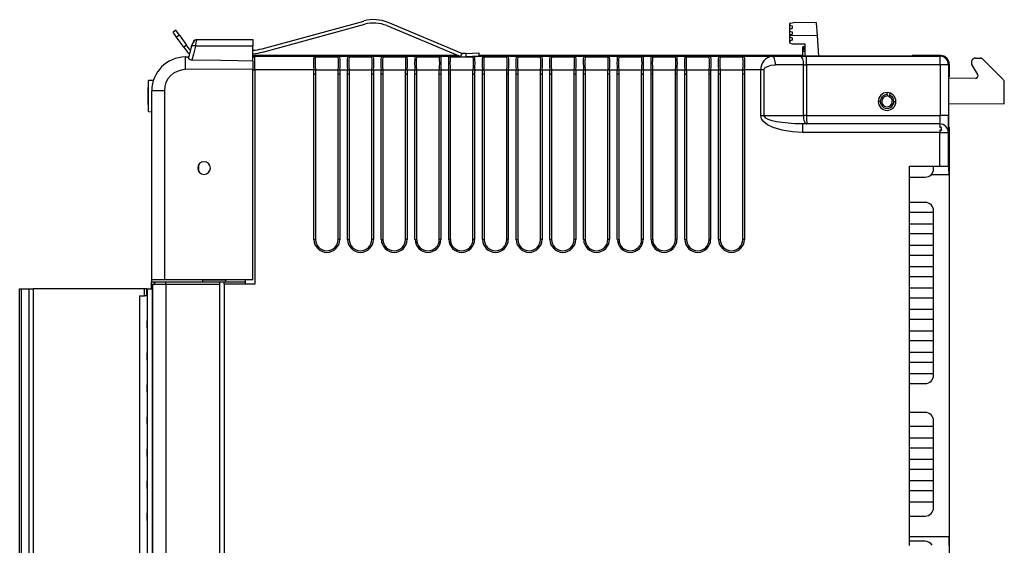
# Model space of a CAD drawing. Header units: millimetres. Extents: x 0 to 559, y 0 to 432.
# Tile 15 of 24: x 333 to 450, y 138 to 200. Entities that reach past the tile are written whole.
import ezdxf

# ---------------------------------------------------------------- set-up
doc = ezdxf.new("R2010")
doc.units = ezdxf.units.MM
doc.header["$LTSCALE"] = 2
doc.layers.add('DIMENSIONS', color=140, linetype='Continuous', lineweight=25)
doc.styles.add('SLDTEXTSTYLE0', font='TXT', dxfattribs={"width": 0.7})
doc.dimstyles.new('SLDDIMSTYLE0', dxfattribs={"dimtxt": 4.316016, "dimasz": 6.604, "dimexe": 0, "dimexo": 0.0625, "dimgap": 1.079004, "dimtad": 0, "dimtih": 1, "dimtoh": 1, "dimdec": 1, "dimrnd": 1e-09, "dimzin": 12, "dimdsep": 46, "dimtxsty": 'SLDTEXTSTYLE0', "dimsah": 1, "dimcen": 0.09, "dimadec": 0, "dimazin": 3, "dimtfac": 1, "dimtdec": 1, "dimtofl": 0, "dimtmove": 0, "dimatfit": 3, "dimfxl": 0, "dimfrac": 2, "dimtolj": 1, "dimtzin": 12, "dimarcsym": 0})

# ---------------------------------------------------------------- blocks, each defined once
blk = doc.blocks.new('_D_2')
at = {"layer": 'DIMENSIONS'}
for p, q in [((443.47, 136.42), (443.47, 77.35)), ((348.87, 94.89), (348.87, 77.35)), ((348.87, 83.7), (383.91, 83.7)), ((389.76, 83.7), (388.31, 83.7)), ((388.31, 83.7), (388.31, 76.84)), ((402.58, 83.7), (404.03, 83.7)), ((404.03, 83.7), (404.03, 76.84)), ((443.47, 83.7), (408.43, 83.7)), ((388.31, 76.84), (389.76, 76.84)), ((404.03, 76.84), (402.58, 76.84))]:
    blk.add_line(p, q, dxfattribs=at)
for points in [[(348.87, 83.7), (355.48, 82.69), (355.48, 84.72)], [(443.47, 83.7), (436.86, 84.72), (436.86, 82.69)]]:
    blk.add_solid(points, dxfattribs=at)
at = {"layer": 'DIMENSIONS', "char_height": 4.233, "attachment_point": 1, "style": 'SLDTEXTSTYLE0'}
for s, insert in [('94.6', (389.76, 90.13)), ('3.72', (389.76, 82.3))]:
    blk.add_mtext(s, dxfattribs=dict(at, insert=insert))

msp = doc.modelspace()

# ---------------------------------------------------------------- linework, layer by layer
for p, q in [((361.99, 196.89), (374.06, 200.18)), ((362.09, 196.5), (374.17, 199.8)), ((385.58, 196.36), (376.92, 199.99)), ((424.56, 199.89), (424.55, 199.69)), ((424.7, 199.94), (424.56, 199.89)), ((424.7, 199.94), (425.02, 199.99)), ((427.74, 199.97), (425.02, 199.99)), ((427.85, 198.47), (427.74, 199.97)), ((351.77, 199.08), (351.44, 198.85)), ((351.85, 198.27), (351.44, 198.85)), ((352.18, 198.5), (351.77, 199.08)), ((376.77, 199.63), (385.42, 195.99)), ((424.55, 199.69), (424.85, 199.59)), ((424.55, 199.64), (424.55, 199.19)), ((424.7, 199.64), (424.55, 199.64)), ((424.85, 199.29), (424.55, 199.19)), ((424.55, 199.19), (424.55, 198.99)), ((424.55, 198.99), (424.85, 198.89)), ((424.55, 198.99), (424.55, 198.49)), ((424.85, 198.59), (424.55, 198.49)), ((424.85, 199.59), (424.85, 199.29)), ((424.85, 198.89), (424.85, 198.59)), ((352.18, 198.5), (351.85, 198.27)), ((352.7, 197.07), (351.85, 198.27)), ((352.18, 198.5), (353.03, 197.3)), ((354.26, 197.98), (354.24, 197.95)), ((354.26, 197.98), (360.9, 197.98)), ((360.9, 197.98), (360.9, 197.19)), ((424.55, 198.29), (424.54, 197.84)), ((424.84, 197.89), (424.54, 197.79)), ((424.54, 197.84), (424.69, 197.84)), ((424.54, 197.79), (424.54, 197.59)), ((424.54, 197.59), (424.84, 197.49)), ((424.55, 198.49), (424.55, 198.29)), ((424.55, 198.49), (427.85, 198.47)), ((424.55, 198.29), (424.85, 198.19)), ((424.85, 198.19), (424.84, 197.89)), ((424.84, 197.49), (426.34, 197.48)), ((426.34, 197.48), (426.34, 196.02)), ((428.03, 196.02), (427.85, 198.47)), ((353.03, 197.3), (352.7, 197.07)), ((352.7, 197.07), (353.01, 196.63)), ((353.34, 196.86), (353.03, 197.3)), ((353.61, 197.22), (353.26, 195.83)), ((353.39, 196.34), (353.26, 195.83)), ((353.61, 197.22), (353.49, 196.73)), ((360.9, 197.19), (354.08, 197.19)), ((360.9, 195.41), (360.9, 197.19)), ((385.68, 196.32), (385.53, 195.96)), ((386.18, 196.34), (385.68, 196.32)), ((386.18, 196.34), (387.68, 196.4)), ((386.2, 195.94), (386.18, 196.34)), ((387.68, 196.4), (387.69, 196)), ((426.34, 197.13), (426.14, 197.13)), ((426.14, 197.09), (426.14, 197.13)), ((426.34, 197.09), (426.14, 197.09)), ((426.14, 197), (426.14, 197.09)), ((426.34, 197), (426.14, 197)), ((426.14, 196.88), (426.14, 197)), ((426.34, 196.88), (426.14, 196.88)), ((426.14, 196.75), (426.14, 196.88)), ((426.14, 196.56), (426.14, 196.75)), ((426.34, 196.75), (426.14, 196.75)), ((426.14, 196.02), (426.14, 196.56)), ((426.34, 196.56), (426.14, 196.56)), ((352.87, 195.91), (353.29, 195.92)), ((385.25, 196.07), (360.9, 196.07)), ((360.9, 196), (361.12, 196)), ((361.12, 195.96), (360.9, 195.96)), ((360.9, 195.94), (361.12, 195.94)), ((360.9, 195.41), (360.9, 194.48)), ((361.12, 195.98), (361.12, 196)), ((361.12, 194.38), (361.12, 195.98)), ((368.1, 195.98), (361.12, 195.98)), ((368.12, 195.98), (368.11, 196.03)), ((368.3, 195.99), (368.31, 195.94)), ((368.3, 195.94), (371.02, 195.94)), ((369.66, 196.04), (369.66, 196)), ((371, 195.94), (371.01, 195.99)), ((371.2, 196.03), (371.19, 195.98)), ((372.1, 195.98), (371.21, 195.98)), ((372.12, 195.98), (372.11, 196.03)), ((372.3, 195.99), (372.31, 195.94)), ((372.3, 195.94), (375.02, 195.94)), ((373.66, 196.04), (373.66, 196)), ((375, 195.94), (375.01, 195.99)), ((375.2, 196.03), (375.19, 195.98)), ((376.1, 195.98), (375.21, 195.98)), ((376.12, 195.98), (376.11, 196.03)), ((376.3, 195.99), (376.31, 195.94)), ((376.3, 195.94), (379.02, 195.94)), ((377.66, 196.04), (377.66, 196)), ((379, 195.94), (379.01, 195.99)), ((379.2, 196.03), (379.19, 195.98)), ((380.1, 195.98), (379.21, 195.98)), ((380.12, 195.98), (380.11, 196.03)), ((380.3, 195.99), (380.31, 195.94)), ((380.3, 195.94), (383.02, 195.94)), ((381.66, 196.04), (381.66, 196)), ((383, 195.94), (383.01, 195.99)), ((383.2, 196.03), (383.19, 195.98)), ((384.1, 195.98), (383.21, 195.98)), ((384.12, 195.98), (384.11, 196.03)), ((384.3, 195.99), (384.31, 195.94)), ((384.3, 195.94), (385.61, 195.94)), ((385.81, 195.93), (386.2, 195.94)), ((386.18, 195.94), (387.02, 195.94)), ((387.69, 196), (386.2, 195.94)), ((387, 195.94), (387.01, 195.97)), ((388.1, 195.98), (387.21, 195.98)), ((426.06, 196.07), (387.69, 196.07)), ((388.12, 195.98), (388.11, 196.03)), ((388.3, 195.99), (388.31, 195.94)), ((388.3, 195.94), (391.02, 195.94)), ((389.66, 196.04), (389.66, 196)), ((391, 195.94), (391.01, 195.99)), ((391.2, 196.03), (391.19, 195.98)), ((392.1, 195.98), (391.21, 195.98)), ((392.12, 195.98), (392.11, 196.03)), ((392.3, 195.99), (392.31, 195.94)), ((392.3, 195.94), (395.02, 195.94)), ((393.66, 196.04), (393.66, 196)), ((395, 195.94), (395.01, 195.99)), ((395.2, 196.03), (395.19, 195.98)), ((396.1, 195.98), (395.21, 195.98)), ((396.12, 195.98), (396.11, 196.03)), ((396.3, 195.99), (396.31, 195.94)), ((396.3, 195.94), (399.02, 195.94)), ((397.66, 196.04), (397.66, 196)), ((399, 195.94), (399.01, 195.99)), ((399.2, 196.03), (399.19, 195.98)), ((400.1, 195.98), (399.21, 195.98)), ((400.12, 195.98), (400.11, 196.03)), ((400.3, 195.99), (400.31, 195.94)), ((400.3, 195.94), (403.02, 195.94)), ((401.66, 196.04), (401.66, 196)), ((403, 195.94), (403.01, 195.99)), ((403.2, 196.03), (403.19, 195.98)), ((404.1, 195.98), (403.21, 195.98)), ((404.12, 195.98), (404.11, 196.03)), ((404.3, 195.99), (404.31, 195.94)), ((404.3, 195.94), (407.02, 195.94)), ((405.66, 196.04), (405.66, 196)), ((407, 195.94), (407.01, 195.99)), ((407.2, 196.03), (407.19, 195.98)), ((408.1, 195.98), (407.21, 195.98)), ((408.12, 195.98), (408.11, 196.03)), ((408.3, 195.99), (408.31, 195.94)), ((408.3, 195.94), (411.02, 195.94)), ((409.66, 196.04), (409.66, 196)), ((411, 195.94), (411.01, 195.99)), ((411.2, 196.03), (411.19, 195.98)), ((412.1, 195.98), (411.21, 195.98)), ((412.12, 195.98), (412.11, 196.03)), ((412.3, 195.99), (412.31, 195.94)), ((412.3, 195.94), (415.02, 195.94)), ((413.66, 196.04), (413.66, 196)), ((415, 195.94), (415.01, 195.99)), ((415.2, 196.03), (415.19, 195.98)), ((416.1, 195.98), (415.21, 195.98)), ((416.12, 195.98), (416.11, 196.03)), ((416.3, 195.99), (416.31, 195.94)), ((416.3, 195.94), (419.02, 195.94)), ((417.66, 196.04), (417.66, 196)), ((419, 195.94), (419.01, 195.99)), ((419.2, 196.03), (419.19, 195.98)), ((422.49, 195.98), (419.21, 195.98)), ((422.49, 195.98), (425.79, 195.99)), ((426.06, 196.02), (426.06, 196.07)), ((439.1, 196.02), (426.06, 196.02)), ((426.55, 195.99), (442.4, 195.99)), ((439.1, 196.07), (439.1, 196.02)), ((442.48, 196.07), (439.1, 196.07)), ((442.48, 196.07), (442.4, 195.99)), ((443.48, 195.07), (443.4, 194.99)), ((443.48, 195.07), (443.48, 193.56)), ((446.61, 195.77), (447.18, 195.77)), ((449.87, 193.25), (447.53, 195.62)), ((360.9, 194.48), (352.87, 194.41)), ((360.9, 169.48), (360.9, 194.48)), ((360.9, 194.38), (361.12, 194.38)), ((361.12, 194.38), (361.12, 168.96)), ((368.11, 194.38), (361.12, 194.38)), ((368.3, 194.39), (368.11, 194.38)), ((368.3, 194.38), (371.02, 194.38)), ((371.02, 194.39), (371.21, 194.38)), ((371.21, 194.38), (372.11, 194.38)), ((372.11, 194.38), (372.3, 194.39)), ((372.3, 194.38), (375.02, 194.38)), ((375.02, 194.39), (375.21, 194.38)), ((375.21, 194.38), (376.11, 194.38)), ((376.11, 194.38), (376.3, 194.39)), ((376.3, 194.38), (379.02, 194.38)), ((379.02, 194.39), (379.21, 194.38)), ((379.21, 194.38), (380.11, 194.38)), ((380.11, 194.38), (380.3, 194.39)), ((380.3, 194.38), (383.02, 194.38)), ((383.02, 194.39), (383.21, 194.38)), ((383.21, 194.38), (384.11, 194.38)), ((384.11, 194.38), (384.3, 194.39)), ((384.3, 194.38), (387.02, 194.38)), ((387.02, 194.39), (387.21, 194.38)), ((387.21, 194.38), (388.11, 194.38)), ((388.11, 194.38), (388.3, 194.39)), ((388.3, 194.38), (391.02, 194.38)), ((391.02, 194.39), (391.21, 194.38)), ((391.21, 194.38), (392.11, 194.38)), ((392.11, 194.38), (392.3, 194.39)), ((392.3, 194.38), (395.02, 194.38)), ((395.02, 194.39), (395.21, 194.38)), ((395.21, 194.38), (396.11, 194.38)), ((396.11, 194.38), (396.3, 194.39)), ((396.3, 194.38), (399.02, 194.38)), ((399.02, 194.39), (399.21, 194.38)), ((399.21, 194.38), (400.11, 194.38)), ((400.11, 194.38), (400.3, 194.39)), ((400.3, 194.38), (403.02, 194.38)), ((403.02, 194.39), (403.21, 194.38)), ((403.21, 194.38), (404.11, 194.38)), ((404.11, 194.38), (404.3, 194.39)), ((404.3, 194.38), (407.02, 194.38)), ((407.02, 194.39), (407.21, 194.38)), ((407.21, 194.38), (408.11, 194.38)), ((408.11, 194.38), (408.3, 194.39)), ((408.3, 194.38), (411.02, 194.38)), ((411.02, 194.39), (411.21, 194.38)), ((411.21, 194.38), (412.11, 194.38)), ((412.11, 194.38), (412.3, 194.39)), ((412.3, 194.38), (415.02, 194.38)), ((415.02, 194.39), (415.21, 194.38)), ((415.21, 194.38), (416.11, 194.38)), ((416.11, 194.38), (416.3, 194.39)), ((416.3, 194.38), (419.02, 194.38)), ((419.02, 194.39), (419.21, 194.38)), ((421.13, 194.38), (419.21, 194.38)), ((421.13, 188.96), (421.13, 194.38)), ((421.53, 194.38), (421.13, 194.38)), ((421.53, 188.96), (421.53, 194.38)), ((426.19, 194.99), (422.89, 194.98)), ((426.19, 188.96), (426.19, 194.99)), ((426.19, 194.99), (426.57, 194.99)), ((426.57, 194.99), (426.57, 188.96)), ((442.42, 194.99), (426.57, 194.99)), ((442.42, 194.99), (442.42, 188.96)), ((443.4, 194.99), (442.42, 194.99)), ((443.4, 194.99), (443.4, 188.96)), ((446.86, 193.82), (446.18, 195.03)), ((349.09, 193.13), (348.5, 193.11)), ((348.5, 189.44), (348.5, 193.11)), ((368.12, 174.26), (368.12, 193.86)), ((368.31, 193.86), (368.12, 193.86)), ((368.31, 193.86), (368.31, 174.26)), ((371.19, 193.86), (371, 193.86)), ((371, 174.26), (371, 193.86)), ((371.19, 193.86), (371.19, 174.26)), ((372.12, 174.26), (372.12, 193.86)), ((372.31, 193.86), (372.12, 193.86)), ((372.31, 193.86), (372.31, 174.26)), ((375.19, 193.86), (375, 193.86)), ((375, 174.26), (375, 193.86)), ((375.19, 193.86), (375.19, 174.26)), ((376.12, 174.26), (376.12, 193.86)), ((376.31, 193.86), (376.12, 193.86)), ((376.31, 193.86), (376.31, 174.26)), ((379.19, 193.86), (379, 193.86)), ((379, 174.26), (379, 193.86)), ((379.19, 193.86), (379.19, 174.26)), ((380.12, 174.26), (380.12, 193.86)), ((380.31, 193.86), (380.12, 193.86)), ((380.31, 193.86), (380.31, 174.26)), ((383.19, 193.86), (383, 193.86)), ((383, 174.26), (383, 193.86)), ((383.19, 193.86), (383.19, 174.26)), ((384.12, 174.26), (384.12, 193.86)), ((384.31, 193.86), (384.12, 193.86)), ((384.31, 193.86), (384.31, 174.26)), ((387.19, 193.86), (387, 193.86)), ((387, 174.26), (387, 193.86)), ((387.19, 193.86), (387.19, 174.26)), ((388.12, 174.26), (388.12, 193.86)), ((388.31, 193.86), (388.12, 193.86)), ((388.31, 193.86), (388.31, 174.26)), ((391.19, 193.86), (391, 193.86)), ((391, 174.26), (391, 193.86)), ((391.19, 193.86), (391.19, 174.26)), ((392.12, 174.26), (392.12, 193.86)), ((392.31, 193.86), (392.12, 193.86)), ((392.31, 193.86), (392.31, 174.26)), ((395.19, 193.86), (395, 193.86)), ((395, 174.26), (395, 193.86)), ((395.19, 193.86), (395.19, 174.26)), ((396.12, 174.26), (396.12, 193.86)), ((396.31, 193.86), (396.12, 193.86)), ((396.31, 193.86), (396.31, 174.26)), ((399.19, 193.86), (399, 193.86)), ((399, 174.26), (399, 193.86)), ((399.19, 193.86), (399.19, 174.26)), ((400.12, 174.26), (400.12, 193.86)), ((400.31, 193.86), (400.12, 193.86)), ((400.31, 193.86), (400.31, 174.26)), ((403.19, 193.86), (403, 193.86)), ((403, 174.26), (403, 193.86)), ((403.19, 193.86), (403.19, 174.26)), ((404.12, 174.26), (404.12, 193.86)), ((404.31, 193.86), (404.12, 193.86)), ((404.31, 193.86), (404.31, 174.26)), ((407.19, 193.86), (407, 193.86)), ((407, 174.26), (407, 193.86)), ((407.19, 193.86), (407.19, 174.26)), ((408.12, 174.26), (408.12, 193.86)), ((408.31, 193.86), (408.12, 193.86)), ((408.31, 193.86), (408.31, 174.26)), ((411.19, 193.86), (411, 193.86)), ((411, 174.26), (411, 193.86)), ((411.19, 193.86), (411.19, 174.26)), ((412.12, 174.26), (412.12, 193.86)), ((412.31, 193.86), (412.12, 193.86)), ((412.31, 193.86), (412.31, 174.26)), ((415.19, 193.86), (415, 193.86)), ((415, 174.26), (415, 193.86)), ((415.19, 193.86), (415.19, 174.26)), ((416.12, 174.26), (416.12, 193.86)), ((416.31, 193.86), (416.12, 193.86)), ((416.31, 193.86), (416.31, 174.26)), ((419.19, 193.86), (419, 193.86)), ((419, 174.26), (419, 193.86)), ((419.19, 193.86), (419.19, 174.26)), ((443.42, 193.56), (443.48, 193.56)), ((443.42, 187.56), (443.42, 193.56)), ((446.6, 193.37), (443.42, 193.39)), ((450.01, 190.36), (450.02, 192.9)), ((348.49, 192.33), (348.5, 192.33)), ((348.49, 191.76), (348.49, 192.28)), ((348.49, 192.28), (348.5, 192.28)), ((348.49, 192.28), (348.5, 192.28)), ((348.49, 191.76), (348.5, 191.76)), ((348.49, 191.21), (348.49, 191.76)), ((348.49, 191.35), (348.49, 191.53)), ((350.39, 191.91), (348.9, 191.91)), ((348.9, 169.48), (348.9, 191.91)), ((350.39, 191.91), (350.39, 169.48)), ((436.11, 191.45), (436.11, 191.63)), ((436.45, 191.57), (436.39, 191.4)), ((348.49, 191.26), (348.49, 191.35)), ((348.49, 191.21), (348.5, 191.21)), ((348.49, 190.9), (348.49, 191.21)), ((348.49, 190.9), (348.5, 190.9)), ((348.49, 190.55), (348.49, 190.9)), ((348.49, 190.55), (348.5, 190.55)), ((348.49, 190.26), (348.49, 190.55)), ((435.29, 190.63), (435.11, 190.63)), ((436.11, 191.45), (436.11, 191.25)), ((436.32, 191.22), (436.39, 191.4)), ((436.93, 190.63), (437.11, 190.62)), ((443.42, 190.39), (450.01, 190.36)), ((348.49, 190.26), (348.5, 190.26)), ((348.49, 190.21), (348.5, 190.21)), ((348.5, 189.44), (348.9, 189.42)), ((421.13, 188.96), (421.53, 188.96)), ((421.53, 188.96), (426.19, 188.96)), ((426.57, 188.96), (426.19, 188.96)), ((426.57, 188.96), (442.42, 188.96)), ((443.4, 188.96), (442.42, 188.96)), ((348.9, 187.54), (348.9, 187.74)), ((348.9, 187.74), (348.9, 187.74)), ((348.9, 187.54), (348.9, 187.54)), ((348.9, 186.14), (348.9, 187.54)), ((426.12, 186.96), (426.12, 187.96)), ((442.38, 187.96), (426.12, 187.96)), ((442.38, 186.96), (426.12, 186.96)), ((442.38, 187.96), (442.38, 187.56)), ((442.38, 187.96), (442.38, 187.96)), ((442.56, 187.56), (442.38, 187.56)), ((442.56, 187.24), (442.38, 187.24)), ((442.38, 187.24), (442.38, 186.96)), ((442.38, 182.96), (442.38, 186.96)), ((442.38, 186.96), (443.38, 186.96)), ((442.56, 187.24), (442.56, 187.56)), ((442.56, 187.24), (442.56, 187.17)), ((443.38, 186.96), (443.38, 182.96)), ((443.38, 186.96), (443.38, 186.96)), ((443.5, 187.56), (443.42, 187.56)), ((443.5, 136.56), (443.5, 187.56)), ((348.9, 186.14), (348.9, 186.14)), ((348.9, 185.77), (348.9, 185.77)), ((348.9, 184.51), (348.9, 185.77)), ((348.9, 184.51), (348.9, 184.51)), ((348.9, 184.14), (348.9, 184.14)), ((348.9, 182.74), (348.9, 184.14)), ((348.9, 182.54), (348.9, 182.74)), ((348.9, 182.74), (348.9, 182.74)), ((348.9, 182.54), (348.9, 182.54)), ((354.49, 182.3), (354.49, 183.16)), ((438.75, 182.96), (442.38, 182.96)), ((438.75, 182.96), (438.75, 137.96)), ((441.63, 182.65), (441.63, 182.96)), ((442.38, 182.96), (443.38, 182.96)), ((443.38, 182.96), (443.46, 182.96)), ((348.9, 181.16), (348.9, 181.36)), ((348.9, 181.36), (348.9, 181.36)), ((348.9, 181.16), (348.9, 181.16)), ((348.9, 179.76), (348.9, 181.16)), ((438.75, 181.65), (440.63, 181.65)), ((441.35, 181.96), (443.47, 181.96)), ((443.47, 181.96), (443.47, 138.96)), ((348.9, 179.76), (348.9, 179.76)), ((348.9, 179.43), (348.9, 179.43)), ((348.9, 178.86), (348.9, 179.43)), ((348.9, 178.86), (348.9, 178.86)), ((348.9, 178.68), (348.9, 178.86)), ((348.9, 178.1), (348.9, 178.68)), ((348.9, 178.68), (348.9, 178.68)), ((348.9, 178.1), (348.9, 178.1)), ((348.9, 177.76), (348.9, 177.76)), ((348.9, 176.36), (348.9, 177.76)), ((440.63, 178.65), (438.75, 178.65)), ((441.63, 177.49), (441.63, 177.65)), ((348.9, 176.16), (348.9, 176.36)), ((348.9, 176.36), (348.9, 176.36)), ((438.75, 177.49), (441.63, 177.49)), ((441.63, 176.09), (441.63, 177.49)), ((348.9, 176.16), (348.9, 176.16)), ((441.63, 176.09), (438.75, 176.09)), ((441.63, 174.95), (441.63, 176.09)), ((368.12, 174.26), (368.31, 174.26)), ((371.19, 174.26), (371, 174.26)), ((372.12, 174.26), (372.31, 174.26)), ((375.19, 174.26), (375, 174.26)), ((376.12, 174.26), (376.31, 174.26)), ((379.19, 174.26), (379, 174.26)), ((380.12, 174.26), (380.31, 174.26)), ((383.19, 174.26), (383, 174.26)), ((384.12, 174.26), (384.31, 174.26)), ((387.19, 174.26), (387, 174.26)), ((388.12, 174.26), (388.31, 174.26)), ((391.19, 174.26), (391, 174.26)), ((392.12, 174.26), (392.31, 174.26)), ((395.19, 174.26), (395, 174.26)), ((396.12, 174.26), (396.31, 174.26)), ((399.19, 174.26), (399, 174.26)), ((400.12, 174.26), (400.31, 174.26)), ((403.19, 174.26), (403, 174.26)), ((404.12, 174.26), (404.31, 174.26)), ((407.19, 174.26), (407, 174.26)), ((408.12, 174.26), (408.31, 174.26)), ((411.19, 174.26), (411, 174.26)), ((412.12, 174.26), (412.31, 174.26)), ((415.19, 174.26), (415, 174.26)), ((416.12, 174.26), (416.31, 174.26)), ((419.19, 174.26), (419, 174.26)), ((438.75, 174.95), (441.63, 174.95)), ((441.63, 173.55), (441.63, 174.95)), ((441.63, 173.55), (438.75, 173.55)), ((441.63, 172.41), (441.63, 173.55)), ((438.75, 172.41), (441.63, 172.41)), ((441.63, 171.01), (441.63, 172.41)), ((348.89, 171.42), (348.9, 171.42)), ((348.89, 171.25), (348.89, 171.38)), ((348.89, 171.38), (348.9, 171.38)), ((348.89, 171.25), (348.9, 171.25)), ((348.89, 169.98), (348.89, 171.25)), ((441.63, 171.01), (438.75, 171.01)), ((441.63, 169.87), (441.63, 171.01)), ((348.89, 169.98), (348.9, 169.98)), ((348.89, 169.95), (348.9, 169.95)), ((350.39, 169.48), (348.9, 169.48)), ((348.9, 169.23), (348.9, 169.48)), ((360.9, 169.48), (350.39, 169.48)), ((354.9, 169.48), (354.9, 169.21)), ((354.9, 169.46), (357.36, 169.46)), ((357.36, 169.46), (357.36, 169.48)), ((357.36, 169.46), (357.36, 169.48)), ((357.36, 169.46), (357.47, 169.46)), ((357.47, 169.46), (357.47, 169.48)), ((357.47, 169.46), (357.47, 169.48)), ((357.47, 169.46), (357.63, 169.46)), ((357.63, 169.48), (357.63, 169.21)), ((360.01, 168.96), (360.01, 169.48)), ((438.75, 169.87), (441.63, 169.87)), ((441.63, 168.47), (441.63, 169.87)), ((333.23, 99.03), (333.23, 168.4)), ((333.43, 99.03), (333.43, 168.4)), ((333.43, 168.4), (334.33, 168.4)), ((334.33, 168.4), (334.33, 99.03)), ((334.33, 168.4), (334.83, 168.4)), ((334.83, 168.4), (334.83, 99.03)), ((348.03, 168.4), (334.83, 168.4)), ((348.03, 167.57), (348.03, 168.4)), ((348.33, 167.57), (348.33, 168.4)), ((348.34, 168.4), (348.34, 99.07)), ((348.34, 168.4), (348.95, 168.4)), ((348.87, 168.4), (348.87, 169.23)), ((348.87, 169.23), (349.37, 169.23)), ((348.95, 168.96), (348.95, 97.46)), ((348.95, 168.96), (348.97, 168.96)), ((348.97, 168.96), (348.97, 97.48)), ((348.97, 168.96), (350.57, 168.96)), ((349.19, 169.21), (349.19, 168.96)), ((349.19, 169.21), (349.22, 169.21)), ((349.22, 169.21), (349.22, 168.96)), ((349.22, 169.21), (350.57, 169.21)), ((349.37, 169.23), (349.37, 169.21)), ((349.37, 169.23), (350.5, 169.23)), ((350.5, 169.21), (350.5, 169.23)), ((350.57, 168.96), (350.57, 169.21)), ((350.57, 169.21), (356.99, 169.21)), ((350.57, 168.96), (350.57, 97.48)), ((350.57, 168.96), (356.99, 168.96)), ((356.99, 168.96), (356.99, 169.21)), ((356.99, 169.21), (357.47, 169.21)), ((356.99, 97.48), (356.99, 168.96)), ((357.47, 169.21), (360.01, 169.21)), ((357.47, 168.96), (357.47, 169.21)), ((357.47, 168.96), (357.47, 97.48)), ((361.12, 168.96), (357.47, 168.96)), ((441.63, 168.47), (438.75, 168.47)), ((441.63, 167.33), (441.63, 168.47)), ((347.43, 167.57), (347.43, 99.85)), ((347.43, 167.57), (348.03, 167.57)), ((348.33, 167.57), (348.03, 167.57)), ((348.33, 167.57), (348.34, 167.57)), ((438.75, 167.33), (441.63, 167.33)), ((441.63, 165.93), (441.63, 167.33)), ((441.63, 165.93), (438.75, 165.93)), ((441.63, 164.79), (441.63, 165.93)), ((438.75, 164.79), (441.63, 164.79)), ((441.63, 163.39), (441.63, 164.79)), ((348.34, 164.62), (348.33, 164.62)), ((348.33, 164.62), (348.33, 163.76)), ((348.33, 163.76), (348.34, 163.76)), ((441.63, 163.39), (438.75, 163.39)), ((441.63, 162.25), (441.63, 163.39)), ((438.75, 162.25), (441.63, 162.25)), ((441.63, 160.85), (441.63, 162.25)), ((348.34, 160.81), (348.33, 160.81)), ((348.33, 160.81), (348.33, 159.95)), ((441.63, 160.85), (438.75, 160.85)), ((441.63, 159.71), (441.63, 160.85)), ((348.33, 159.95), (348.34, 159.95)), ((438.75, 159.71), (441.63, 159.71)), ((441.63, 158.31), (441.63, 159.71)), ((441.63, 158.31), (438.75, 158.31)), ((441.63, 158.15), (441.63, 158.31)), ((348.34, 157), (348.33, 157)), ((348.33, 157), (348.33, 156.14)), ((438.75, 157.15), (440.63, 157.15)), ((348.33, 156.14), (348.34, 156.14)), ((348.34, 153.19), (348.33, 153.19)), ((348.33, 153.19), (348.33, 152.33)), ((440.63, 153.73), (438.75, 153.73)), ((348.33, 152.33), (348.34, 152.33)), ((438.75, 152.09), (441.63, 152.09)), ((441.63, 152.09), (441.63, 152.73)), ((441.63, 150.69), (441.63, 152.09)), ((441.63, 150.69), (438.75, 150.69)), ((441.63, 149.55), (441.63, 150.69)), ((438.75, 149.55), (441.63, 149.55)), ((441.63, 148.15), (441.63, 149.55)), ((348.34, 149.38), (348.33, 149.38)), ((348.33, 149.38), (348.33, 148.52)), ((348.33, 148.52), (348.34, 148.52)), ((441.63, 148.15), (438.75, 148.15)), ((441.63, 147.01), (441.63, 148.15)), ((438.75, 147.01), (441.63, 147.01)), ((441.63, 145.61), (441.63, 147.01)), ((348.34, 145.57), (348.33, 145.57)), ((348.33, 145.57), (348.33, 144.71)), ((441.63, 145.61), (438.75, 145.61)), ((441.63, 144.47), (441.63, 145.61)), ((348.33, 144.71), (348.34, 144.71)), ((438.75, 144.47), (441.63, 144.47)), ((441.63, 143.07), (441.63, 144.47)), ((441.63, 143.07), (438.75, 143.07)), ((441.63, 142.44), (441.63, 143.07)), ((348.34, 141.76), (348.33, 141.76)), ((348.33, 141.76), (348.33, 140.9)), ((438.75, 141.44), (440.63, 141.44)), ((348.33, 140.9), (348.34, 140.9)), ((443.47, 138.96), (438.75, 138.96)), ((440.63, 138.44), (438.75, 138.44))]:
    msp.add_line(p, q)
at = {"flags": 128}
for points in [[(354.24, 197.97), (354.14, 197.95), (354.04, 197.91), (353.87, 197.76), (353.72, 197.53), (353.61, 197.22)], [(353.61, 197.19), (353.61, 197.21), (353.61, 197.22)], [(354.08, 197.19), (353.85, 196.26), (353.66, 195.54)], [(353.66, 195.54), (353.56, 195.55), (353.47, 195.58), (353.39, 195.63), (353.33, 195.7), (353.27, 195.8), (353.28, 195.87)], [(360.9, 195.41), (359.09, 195.45), (357.11, 195.49), (353.66, 195.54)], [(368.1, 195.98), (368.12, 195.98), (368.12, 195.98)], [(368.3, 195.94), (368.3, 195.94), (368.3, 195.94)], [(368.31, 195.94), (368.31, 195.94), (368.3, 195.94)], [(371.02, 195.94), (371.01, 195.94), (371, 195.94)], [(371.02, 195.94), (371.02, 195.94), (371.02, 195.94)], [(371.19, 195.98), (371.2, 195.98), (371.21, 195.98)], [(372.1, 195.98), (372.12, 195.98), (372.12, 195.98)], [(372.3, 195.94), (372.3, 195.94), (372.3, 195.94)], [(372.31, 195.94), (372.31, 195.94), (372.3, 195.94)], [(375.02, 195.94), (375.01, 195.94), (375, 195.94)], [(375.02, 195.94), (375.02, 195.94), (375.02, 195.94)], [(375.19, 195.98), (375.2, 195.98), (375.21, 195.98)], [(376.1, 195.98), (376.12, 195.98), (376.12, 195.98)], [(376.3, 195.94), (376.3, 195.94), (376.3, 195.94)], [(376.31, 195.94), (376.31, 195.94), (376.3, 195.94)], [(379.02, 195.94), (379.01, 195.94), (379, 195.94)], [(379.02, 195.94), (379.02, 195.94), (379.02, 195.94)], [(379.19, 195.98), (379.2, 195.98), (379.21, 195.98)], [(380.1, 195.98), (380.12, 195.98), (380.12, 195.98)], [(380.3, 195.94), (380.3, 195.94), (380.3, 195.94)], [(380.31, 195.94), (380.31, 195.94), (380.3, 195.94)], [(383.02, 195.94), (383.01, 195.94), (383, 195.94)], [(383.02, 195.94), (383.02, 195.94), (383.02, 195.94)], [(383.19, 195.98), (383.2, 195.98), (383.21, 195.98)], [(384.1, 195.98), (384.12, 195.98), (384.12, 195.98)], [(384.3, 195.94), (384.3, 195.94), (384.3, 195.94)], [(384.31, 195.94), (384.31, 195.94), (384.3, 195.94)], [(387.02, 195.94), (387.01, 195.94), (387, 195.94)], [(387.02, 195.94), (387.02, 195.94), (387.02, 195.94)], [(388.1, 195.98), (388.12, 195.98), (388.12, 195.98)], [(388.3, 195.94), (388.3, 195.94), (388.3, 195.94)], [(388.31, 195.94), (388.31, 195.94), (388.3, 195.94)], [(391.02, 195.94), (391.01, 195.94), (391, 195.94)], [(391.02, 195.94), (391.02, 195.94), (391.02, 195.94)], [(391.19, 195.98), (391.2, 195.98), (391.21, 195.98)], [(392.1, 195.98), (392.12, 195.98), (392.12, 195.98)], [(392.3, 195.94), (392.3, 195.94), (392.3, 195.94)], [(392.31, 195.94), (392.31, 195.94), (392.3, 195.94)], [(395.02, 195.94), (395.01, 195.94), (395, 195.94)], [(395.02, 195.94), (395.02, 195.94), (395.02, 195.94)], [(395.19, 195.98), (395.2, 195.98), (395.21, 195.98)], [(396.1, 195.98), (396.12, 195.98), (396.12, 195.98)], [(396.3, 195.94), (396.3, 195.94), (396.3, 195.94)], [(396.31, 195.94), (396.31, 195.94), (396.3, 195.94)], [(399.02, 195.94), (399.01, 195.94), (399, 195.94)], [(399.02, 195.94), (399.02, 195.94), (399.02, 195.94)], [(399.19, 195.98), (399.2, 195.98), (399.21, 195.98)], [(400.1, 195.98), (400.12, 195.98), (400.12, 195.98)], [(400.3, 195.94), (400.3, 195.94), (400.3, 195.94)], [(400.31, 195.94), (400.31, 195.94), (400.3, 195.94)], [(403.02, 195.94), (403.01, 195.94), (403, 195.94)], [(403.02, 195.94), (403.02, 195.94), (403.02, 195.94)], [(403.19, 195.98), (403.2, 195.98), (403.21, 195.98)], [(404.1, 195.98), (404.12, 195.98), (404.12, 195.98)], [(404.3, 195.94), (404.3, 195.94), (404.3, 195.94)], [(404.31, 195.94), (404.31, 195.94), (404.3, 195.94)], [(407.02, 195.94), (407.01, 195.94), (407, 195.94)], [(407.02, 195.94), (407.02, 195.94), (407.02, 195.94)], [(407.19, 195.98), (407.2, 195.98), (407.21, 195.98)], [(408.1, 195.98), (408.12, 195.98), (408.12, 195.98)], [(408.3, 195.94), (408.3, 195.94), (408.3, 195.94)], [(408.31, 195.94), (408.31, 195.94), (408.3, 195.94)], [(411.02, 195.94), (411.01, 195.94), (411, 195.94)], [(411.02, 195.94), (411.02, 195.94), (411.02, 195.94)], [(411.19, 195.98), (411.2, 195.98), (411.21, 195.98)], [(412.1, 195.98), (412.12, 195.98), (412.12, 195.98)], [(412.3, 195.94), (412.3, 195.94), (412.3, 195.94)], [(412.31, 195.94), (412.31, 195.94), (412.3, 195.94)], [(415.02, 195.94), (415.01, 195.94), (415, 195.94)], [(415.02, 195.94), (415.02, 195.94), (415.02, 195.94)], [(415.19, 195.98), (415.2, 195.98), (415.21, 195.98)], [(416.1, 195.98), (416.12, 195.98), (416.12, 195.98)], [(416.3, 195.94), (416.3, 195.94), (416.3, 195.94)], [(416.31, 195.94), (416.31, 195.94), (416.3, 195.94)], [(419.02, 195.94), (419.01, 195.94), (419, 195.94)], [(419.02, 195.94), (419.02, 195.94), (419.02, 195.94)], [(419.19, 195.98), (419.2, 195.98), (419.21, 195.98)], [(422.89, 194.98), (422.88, 195.17), (422.86, 195.36), (422.82, 195.53), (422.77, 195.68), (422.71, 195.81), (422.64, 195.9), (422.56, 195.96), (422.49, 195.98)], [(425.79, 195.99), (425.87, 195.97), (425.94, 195.91), (426.01, 195.82), (426.07, 195.7), (426.12, 195.54), (426.16, 195.37), (426.18, 195.19), (426.19, 194.99)], [(425.79, 195.99), (426.21, 195.99), (426.55, 195.99)], [(368.12, 193.86), (368.12, 194.15), (368.11, 194.38)], [(368.3, 194.39), (368.3, 194.38), (368.3, 194.38)], [(368.3, 194.38), (368.31, 194.09), (368.31, 193.86)], [(371, 193.86), (371, 194.15), (371.02, 194.38)], [(371.02, 194.38), (371.02, 194.39), (371.02, 194.39)], [(371.21, 194.38), (371.19, 194.09), (371.19, 193.86)], [(372.12, 193.86), (372.12, 194.15), (372.11, 194.38)], [(372.3, 194.39), (372.3, 194.38), (372.3, 194.38)], [(372.3, 194.38), (372.31, 194.09), (372.31, 193.86)], [(375, 193.86), (375, 194.15), (375.02, 194.38)], [(375.02, 194.38), (375.02, 194.39), (375.02, 194.39)], [(375.21, 194.38), (375.19, 194.09), (375.19, 193.86)], [(376.12, 193.86), (376.12, 194.15), (376.11, 194.38)], [(376.3, 194.39), (376.3, 194.38), (376.3, 194.38)], [(376.3, 194.38), (376.31, 194.09), (376.31, 193.86)], [(379, 193.86), (379, 194.15), (379.02, 194.38)], [(379.02, 194.38), (379.02, 194.39), (379.02, 194.39)], [(379.21, 194.38), (379.19, 194.09), (379.19, 193.86)], [(380.12, 193.86), (380.12, 194.15), (380.11, 194.38)], [(380.3, 194.39), (380.3, 194.38), (380.3, 194.38)], [(380.3, 194.38), (380.31, 194.09), (380.31, 193.86)], [(383, 193.86), (383, 194.15), (383.02, 194.38)], [(383.02, 194.38), (383.02, 194.39), (383.02, 194.39)], [(383.21, 194.38), (383.19, 194.09), (383.19, 193.86)], [(384.12, 193.86), (384.12, 194.15), (384.11, 194.38)], [(384.3, 194.39), (384.3, 194.38), (384.3, 194.38)], [(384.3, 194.38), (384.31, 194.09), (384.31, 193.86)], [(387, 193.86), (387, 194.15), (387.02, 194.38)], [(387.02, 194.38), (387.02, 194.39), (387.02, 194.39)], [(387.21, 194.38), (387.19, 194.09), (387.19, 193.86)], [(388.12, 193.86), (388.12, 194.15), (388.11, 194.38)], [(388.3, 194.39), (388.3, 194.38), (388.3, 194.38)], [(388.3, 194.38), (388.31, 194.09), (388.31, 193.86)], [(391, 193.86), (391, 194.15), (391.02, 194.38)], [(391.02, 194.38), (391.02, 194.39), (391.02, 194.39)], [(391.21, 194.38), (391.19, 194.09), (391.19, 193.86)], [(392.12, 193.86), (392.12, 194.15), (392.11, 194.38)], [(392.3, 194.39), (392.3, 194.38), (392.3, 194.38)], [(392.3, 194.38), (392.31, 194.09), (392.31, 193.86)], [(395, 193.86), (395, 194.15), (395.02, 194.38)], [(395.02, 194.38), (395.02, 194.39), (395.02, 194.39)], [(395.21, 194.38), (395.19, 194.09), (395.19, 193.86)], [(396.12, 193.86), (396.12, 194.15), (396.11, 194.38)], [(396.3, 194.39), (396.3, 194.38), (396.3, 194.38)], [(396.3, 194.38), (396.31, 194.09), (396.31, 193.86)], [(399, 193.86), (399, 194.15), (399.02, 194.38)], [(399.02, 194.38), (399.02, 194.39), (399.02, 194.39)], [(399.21, 194.38), (399.19, 194.09), (399.19, 193.86)], [(400.12, 193.86), (400.12, 194.15), (400.11, 194.38)], [(400.3, 194.39), (400.3, 194.38), (400.3, 194.38)], [(400.3, 194.38), (400.31, 194.09), (400.31, 193.86)], [(403, 193.86), (403, 194.15), (403.02, 194.38)], [(403.02, 194.38), (403.02, 194.39), (403.02, 194.39)], [(403.21, 194.38), (403.19, 194.09), (403.19, 193.86)], [(404.12, 193.86), (404.12, 194.15), (404.11, 194.38)], [(404.3, 194.39), (404.3, 194.38), (404.3, 194.38)], [(404.3, 194.38), (404.31, 194.09), (404.31, 193.86)], [(407, 193.86), (407, 194.15), (407.02, 194.38)], [(407.02, 194.38), (407.02, 194.39), (407.02, 194.39)], [(407.21, 194.38), (407.19, 194.09), (407.19, 193.86)], [(408.12, 193.86), (408.12, 194.15), (408.11, 194.38)], [(408.3, 194.39), (408.3, 194.38), (408.3, 194.38)], [(408.3, 194.38), (408.31, 194.09), (408.31, 193.86)], [(411, 193.86), (411, 194.15), (411.02, 194.38)], [(411.02, 194.38), (411.02, 194.39), (411.02, 194.39)], [(411.21, 194.38), (411.19, 194.09), (411.19, 193.86)], [(412.12, 193.86), (412.12, 194.15), (412.11, 194.38)], [(412.3, 194.39), (412.3, 194.38), (412.3, 194.38)], [(412.3, 194.38), (412.31, 194.09), (412.31, 193.86)], [(415, 193.86), (415, 194.15), (415.02, 194.38)], [(415.02, 194.38), (415.02, 194.39), (415.02, 194.39)], [(415.21, 194.38), (415.19, 194.09), (415.19, 193.86)], [(416.12, 193.86), (416.12, 194.15), (416.11, 194.38)], [(416.3, 194.39), (416.3, 194.38), (416.3, 194.38)], [(416.3, 194.38), (416.31, 194.09), (416.31, 193.86)], [(419, 193.86), (419, 194.15), (419.02, 194.38)], [(419.02, 194.38), (419.02, 194.39), (419.02, 194.39)], [(419.21, 194.38), (419.19, 194.09), (419.19, 193.86)], [(421.53, 194.38), (421.54, 194.46), (421.57, 194.53), (421.63, 194.61), (421.76, 194.71), (421.92, 194.8), (422.37, 194.93), (422.89, 194.98)], [(426.12, 186.96), (424.88, 187.03), (423.66, 187.22), (422.59, 187.55), (421.94, 187.87), (421.48, 188.23), (421.21, 188.59), (421.13, 188.96)], [(426.12, 187.96), (425.19, 187.99), (424.38, 188.04), (423.65, 188.12), (423.01, 188.23), (422.49, 188.35), (422.03, 188.51), (421.72, 188.67), (421.64, 188.75), (421.58, 188.82), (421.54, 188.89), (421.53, 188.96)], [(426.19, 188.96), (426.2, 188.77), (426.22, 188.58), (426.26, 188.41), (426.31, 188.26), (426.37, 188.13), (426.44, 188.04), (426.51, 187.98), (426.59, 187.96)], [(333.23, 168.4), (333.24, 168.4), (333.25, 168.4), (333.27, 168.4), (333.29, 168.4), (333.32, 168.4), (333.36, 168.4), (333.39, 168.4), (333.43, 168.4)], [(348.33, 168.4), (348.33, 168.4), (348.31, 168.4), (348.28, 168.4), (348.25, 168.4), (348.2, 168.4), (348.15, 168.4), (348.09, 168.4), (348.03, 168.4)]]:
    msp.add_lwpolyline(points, dxfattribs=at)
for centre, radius, start, end in [((375.22, 195.94), 4.4, 67.25, 105.25), ((375.22, 195.94), 4, 67.25, 105.25), ((354.26, 197.49), 0.493, 90.1555, 153.4729), ((356.45, 197.09), 2.37, 158.535, 177.5329), ((353.75, 197.15), 0.9, 215.25, 246.5477), ((353.75, 197.15), 0.5, 215.25, 238.8203), ((353.8, 196.38), 0.852, 70.8399, 102.61), ((360.41, 202.68), 6.4, 274.391, 285.25), ((360.41, 202.68), 6, 274.7327, 285.25), ((385.77, 196.82), 0.5, 247.25, 272.25), ((352.9, 191.91), 4, 90.5, 180), ((395.84, 195.16), 42.98, 179.0002, 180.9998), ((378.38, 195.19), 10.3, 175.6327, 184.5407), ((368.1, 195.48), 0.499, 67.4124, 89.968), ((369.3, 148.04), 48, 89.5776, 91.4242), ((368.11, 195.53), 0.5, 67.4897, 90.0009), ((368.12, 195.48), 0.5, 67.4897, 90.0009), ((378.07, 195.18), 9.8, 175.5533, 184.6241), ((369.32, 157.31), 38.69, 89.4973, 91.5045), ((370.08, 155.8), 40.25, 88.398, 90.6002), ((370, 157.34), 38.66, 88.4946, 90.5036), ((371.19, 195.48), 0.5, 89.9991, 112.5103), ((371.2, 195.53), 0.5, 89.9991, 112.5103), ((371.21, 195.48), 0.499, 90.032, 112.5876), ((361.25, 195.18), 9.8, 355.3758, 4.4468), ((360.94, 195.19), 10.3, 355.4593, 4.3673), ((382.38, 195.19), 10.3, 175.6327, 184.5407), ((372.1, 195.48), 0.499, 67.4124, 89.968), ((373.3, 148.04), 48, 89.5776, 91.4242), ((372.11, 195.53), 0.5, 67.4897, 90.0009), ((372.12, 195.48), 0.5, 67.4897, 90.0009), ((382.07, 195.18), 9.8, 175.5533, 184.6241), ((373.32, 157.31), 38.69, 89.4973, 91.5045), ((374.08, 155.8), 40.25, 88.398, 90.6002), ((374, 157.34), 38.66, 88.4946, 90.5036), ((375.19, 195.48), 0.5, 89.9991, 112.5103), ((375.2, 195.53), 0.5, 89.9991, 112.5103), ((375.21, 195.48), 0.499, 90.032, 112.5876), ((365.25, 195.18), 9.8, 355.3758, 4.4468), ((364.94, 195.19), 10.3, 355.4593, 4.3673), ((386.38, 195.19), 10.3, 175.6327, 184.5407), ((376.1, 195.48), 0.499, 67.4124, 89.968), ((377.3, 148.04), 48, 89.5776, 91.4242), ((376.11, 195.53), 0.5, 67.4897, 90.0009), ((376.12, 195.48), 0.5, 67.4897, 90.0009), ((386.07, 195.18), 9.8, 175.5533, 184.6241), ((377.32, 157.31), 38.69, 89.4973, 91.5045), ((378.08, 155.8), 40.25, 88.398, 90.6002), ((378, 157.34), 38.66, 88.4946, 90.5036), ((379.19, 195.48), 0.5, 89.9991, 112.5103), ((379.2, 195.53), 0.5, 89.9991, 112.5103), ((379.21, 195.48), 0.499, 90.032, 112.5876), ((369.25, 195.18), 9.8, 355.3758, 4.4468), ((368.94, 195.19), 10.3, 355.4593, 4.3673), ((390.38, 195.19), 10.3, 175.6327, 184.5407), ((380.1, 195.48), 0.499, 67.4124, 89.968), ((381.3, 148.04), 48, 89.5776, 91.4242), ((380.11, 195.53), 0.5, 67.4897, 90.0009), ((380.12, 195.48), 0.5, 67.4897, 90.0009), ((390.07, 195.18), 9.8, 175.5533, 184.6241), ((381.32, 157.31), 38.69, 89.4973, 91.5045), ((382.08, 155.8), 40.25, 88.398, 90.6002), ((382, 157.34), 38.66, 88.4946, 90.5036), ((383.19, 195.48), 0.5, 89.9991, 112.5103), ((383.2, 195.53), 0.5, 89.9991, 112.5103), ((383.21, 195.48), 0.499, 90.032, 112.5876), ((373.25, 195.18), 9.8, 355.3758, 4.4468), ((372.94, 195.19), 10.3, 355.4593, 4.3673), ((394.38, 195.19), 10.3, 175.6327, 184.5407), ((384.1, 195.48), 0.499, 67.4124, 89.968), ((385.13, 157.63), 38.41, 89.7208, 91.518), ((384.11, 195.53), 0.5, 67.4897, 90.0009), ((384.12, 195.48), 0.5, 67.4897, 90.0009), ((394.07, 195.18), 9.8, 175.5533, 184.6241), ((385.19, 163.83), 32.17, 89.6037, 91.5773), ((385.77, 196.82), 0.9, 247.25, 254.3247), ((385.77, 196.82), 0.9, 254.3247, 272.25), ((387.19, 195.48), 0.5, 98.7574, 112.5104), ((387.21, 195.48), 0.499, 90.032, 112.5876), ((377.25, 195.18), 9.8, 355.3758, 4.4468), ((376.94, 195.19), 10.3, 355.4593, 4.3673), ((398.38, 195.19), 10.3, 175.6327, 184.5407), ((388.1, 195.48), 0.499, 67.4124, 89.968), ((389.3, 148.04), 48, 89.5776, 91.4242), ((388.11, 195.53), 0.5, 67.4897, 90.0009), ((388.12, 195.48), 0.5, 67.4897, 90.0009), ((398.07, 195.18), 9.8, 175.5533, 184.6241), ((389.32, 157.31), 38.69, 89.4973, 91.5045), ((390.08, 155.8), 40.25, 88.398, 90.6002), ((390, 157.34), 38.66, 88.4946, 90.5036), ((391.19, 195.48), 0.5, 89.9991, 112.5103), ((391.2, 195.53), 0.5, 89.9991, 112.5103), ((391.21, 195.48), 0.499, 90.032, 112.5876), ((381.25, 195.18), 9.8, 355.3758, 4.4468), ((380.94, 195.19), 10.3, 355.4593, 4.3673), ((402.38, 195.19), 10.3, 175.6327, 184.5407), ((392.1, 195.48), 0.499, 67.4124, 89.968), ((393.3, 148.04), 48, 89.5776, 91.4242), ((392.11, 195.53), 0.5, 67.4897, 90.0009), ((392.12, 195.48), 0.5, 67.4897, 90.0009), ((402.07, 195.18), 9.8, 175.5533, 184.6241), ((393.32, 157.31), 38.69, 89.4973, 91.5045), ((394.08, 155.8), 40.25, 88.398, 90.6002), ((394, 157.34), 38.66, 88.4946, 90.5036), ((395.19, 195.48), 0.5, 89.9991, 112.5103), ((395.2, 195.53), 0.5, 89.9991, 112.5103), ((395.21, 195.48), 0.499, 90.032, 112.5876), ((385.25, 195.18), 9.8, 355.3758, 4.4468), ((384.94, 195.19), 10.3, 355.4593, 4.3673), ((406.38, 195.19), 10.3, 175.6327, 184.5407), ((396.1, 195.48), 0.499, 67.4124, 89.968), ((397.3, 148.04), 48, 89.5776, 91.4242), ((396.11, 195.53), 0.5, 67.4897, 90.0009), ((396.12, 195.48), 0.5, 67.4897, 90.0009), ((406.07, 195.18), 9.8, 175.5533, 184.6241), ((397.32, 157.31), 38.69, 89.4973, 91.5045), ((398.08, 155.8), 40.25, 88.398, 90.6002), ((398, 157.34), 38.66, 88.4946, 90.5036), ((399.19, 195.48), 0.5, 89.9991, 112.5103), ((399.2, 195.53), 0.5, 89.9991, 112.5103), ((399.21, 195.48), 0.499, 90.032, 112.5876), ((389.25, 195.18), 9.8, 355.3758, 4.4468), ((388.94, 195.19), 10.3, 355.4593, 4.3673), ((410.38, 195.19), 10.3, 175.6327, 184.5407), ((400.1, 195.48), 0.499, 67.4124, 89.968), ((401.3, 148.04), 48, 89.5776, 91.4242), ((400.11, 195.53), 0.5, 67.4897, 90.0009), ((400.12, 195.48), 0.5, 67.4897, 90.0009), ((410.07, 195.18), 9.8, 175.5533, 184.6241), ((401.32, 157.31), 38.69, 89.4973, 91.5045), ((402.08, 155.8), 40.25, 88.398, 90.6002), ((402, 157.34), 38.66, 88.4946, 90.5036), ((403.19, 195.48), 0.5, 89.9991, 112.5103), ((403.2, 195.53), 0.5, 89.9991, 112.5103), ((403.21, 195.48), 0.499, 90.032, 112.5876), ((393.25, 195.18), 9.8, 355.3758, 4.4468), ((392.94, 195.19), 10.3, 355.4593, 4.3673), ((414.38, 195.19), 10.3, 175.6327, 184.5407), ((404.1, 195.48), 0.499, 67.4124, 89.968), ((405.3, 148.04), 48, 89.5776, 91.4242), ((404.11, 195.53), 0.5, 67.4897, 90.0009), ((404.12, 195.48), 0.5, 67.4897, 90.0009), ((414.07, 195.18), 9.8, 175.5533, 184.6241), ((405.32, 157.31), 38.69, 89.4973, 91.5045), ((406.08, 155.8), 40.25, 88.398, 90.6002), ((406, 157.34), 38.66, 88.4946, 90.5036), ((407.19, 195.48), 0.5, 89.9991, 112.5103), ((407.2, 195.53), 0.5, 89.9991, 112.5103), ((407.21, 195.48), 0.499, 90.032, 112.5876), ((397.25, 195.18), 9.8, 355.3758, 4.4468), ((396.94, 195.19), 10.3, 355.4593, 4.3673), ((418.38, 195.19), 10.3, 175.6327, 184.5407), ((408.1, 195.48), 0.499, 67.4124, 89.968), ((409.3, 148.04), 48, 89.5776, 91.4242), ((408.11, 195.53), 0.5, 67.4897, 90.0009), ((408.12, 195.48), 0.5, 67.4897, 90.0009), ((418.07, 195.18), 9.8, 175.5533, 184.6241), ((409.32, 157.31), 38.69, 89.4973, 91.5045), ((410.08, 155.8), 40.25, 88.398, 90.6002), ((410, 157.34), 38.66, 88.4946, 90.5036), ((411.19, 195.48), 0.5, 89.9991, 112.5103), ((411.2, 195.53), 0.5, 89.9991, 112.5103), ((411.21, 195.48), 0.499, 90.032, 112.5876), ((401.25, 195.18), 9.8, 355.3758, 4.4468), ((400.94, 195.19), 10.3, 355.4593, 4.3673), ((422.38, 195.19), 10.3, 175.6327, 184.5407), ((412.1, 195.48), 0.499, 67.4124, 89.968), ((413.3, 148.04), 48, 89.5776, 91.4242), ((412.11, 195.53), 0.5, 67.4897, 90.0009), ((412.12, 195.48), 0.5, 67.4897, 90.0009), ((422.07, 195.18), 9.8, 175.5533, 184.6241), ((413.32, 157.31), 38.69, 89.4973, 91.5045), ((414.08, 155.8), 40.25, 88.398, 90.6002), ((414, 157.34), 38.66, 88.4946, 90.5036), ((415.19, 195.48), 0.5, 89.9991, 112.5103), ((415.2, 195.53), 0.5, 89.9991, 112.5103), ((415.21, 195.48), 0.499, 90.032, 112.5876), ((405.25, 195.18), 9.8, 355.3758, 4.4468), ((404.94, 195.19), 10.3, 355.4593, 4.3673), ((426.38, 195.19), 10.3, 175.6327, 184.5407), ((416.1, 195.48), 0.499, 67.4124, 89.968), ((417.3, 148.04), 48, 89.5776, 91.4242), ((416.11, 195.53), 0.5, 67.4897, 90.0009), ((416.12, 195.48), 0.5, 67.4897, 90.0009), ((426.07, 195.18), 9.8, 175.5533, 184.6241), ((417.32, 157.31), 38.69, 89.4973, 91.5045), ((418.08, 155.8), 40.25, 88.398, 90.6002), ((418, 157.34), 38.66, 88.4946, 90.5036), ((419.19, 195.48), 0.5, 89.9991, 112.5103), ((419.2, 195.53), 0.5, 89.9991, 112.5103), ((419.21, 195.48), 0.499, 90.032, 112.5876), ((409.25, 195.18), 9.8, 355.3758, 4.4468), ((408.94, 195.19), 10.3, 355.4593, 4.3673), ((422.65, 194.46), 1.52, 96.0469, 183.2468), ((411.94, 195.24), 14.63, 359.0416, 2.9582), ((427.79, 195.24), 14.63, 359.0416, 2.9582), ((442.4, 194.99), 1, 0.0051, 89.9949), ((442.48, 195.07), 1, 359.9995, 90.0005), ((446.61, 195.27), 0.5, 89.694, 209.694), ((447.17, 195.27), 0.5, 44.694, 89.694), ((352.89, 191.91), 2.5, 90.5, 180), ((446.6, 193.67), 0.3, 269.694, 29.694), ((449.52, 192.9), 0.5, 359.694, 44.694), ((436.11, 190.63), 1.05, 0, 180), ((436.11, 190.63), 1.05, 180, 360), ((436.11, 190.63), 0.818, 89.694, 179.694), ((436.11, 190.63), 0.818, 179.694, 359.694), ((436.11, 190.63), 0.625, 89.694, 179.694), ((436.11, 190.63), 0.625, 179.694, 359.694), ((436.11, 190.63), 0.625, 359.694, 69.694), ((436.11, 190.63), 0.818, 359.694, 69.694), ((440.91, 188.71), 14.34, 179.0014, 182.9983), ((435.62, 188.7), 6.81, 353.7874, 2.2137), ((387.59, 188.45), 55.82, 358.4732, 0.5265), ((442.38, 186.96), 1, 359.9989, 89.9989), ((442.38, 186.96), 0.273, 48.458, 90), ((442.38, 186.96), 1, 359.9989, 89.9989), ((355.1, 182.73), 0.75, 0, 180), ((355.1, 182.73), 0.75, 180, 0), ((440.63, 182.65), 1, 270, 0), ((412.29, 182.19), 31.17, 359.581, 1.419), ((440.63, 177.65), 1, 0, 90), ((369.66, 174.26), 1.53, 180, 360), ((369.66, 174.26), 1.34, 180, 0), ((373.66, 174.26), 1.53, 180, 360), ((373.66, 174.26), 1.34, 180, 0), ((377.66, 174.26), 1.53, 180, 360), ((377.66, 174.26), 1.34, 180, 0), ((381.66, 174.26), 1.53, 180, 360), ((381.66, 174.26), 1.34, 180, 0), ((385.66, 174.26), 1.53, 180, 360), ((385.66, 174.26), 1.34, 180, 0), ((389.66, 174.26), 1.53, 180, 360), ((389.66, 174.26), 1.34, 180, 0), ((393.66, 174.26), 1.53, 180, 0), ((393.66, 174.26), 1.34, 180, 0), ((397.66, 174.26), 1.53, 180, 0), ((397.66, 174.26), 1.34, 180, 0), ((401.66, 174.26), 1.53, 180, 360), ((401.66, 174.26), 1.34, 180, 0), ((405.66, 174.26), 1.53, 180, 0), ((405.66, 174.26), 1.34, 180, 0), ((409.66, 174.26), 1.53, 180, 0), ((409.66, 174.26), 1.34, 180, 0), ((413.66, 174.26), 1.53, 180, 0), ((413.66, 174.26), 1.34, 180, 0), ((417.66, 174.26), 1.53, 180, 360), ((417.66, 174.26), 1.34, 180, 0), ((440.63, 158.15), 1, 270, 0), ((440.63, 152.73), 1, 0, 90), ((440.63, 142.44), 1, 270, 0), ((440.63, 137.44), 1, 31.6682, 90), ((417.33, 138.69), 26.14, 358.4038, 0.5962)]:
    msp.add_arc(centre, radius, start, end)

# ---------------------------------------------------------------- dimensions: what is measured, and where the dimension line sits
at = {"layer": 'DIMENSIONS'}
dim = msp.add_linear_dim(base=(443.47, 83.7), p1=(348.87, 97.43), p2=(443.47, 138.96), dimstyle='SLDDIMSTYLE0', dxfattribs=at)
dim.commit()
dim.dimension.update_dxf_attribs({"geometry": '_D_2', "text_midpoint": (396.17, 83.7), "dimtype": 160})

doc.saveas('drawing.dxf')
